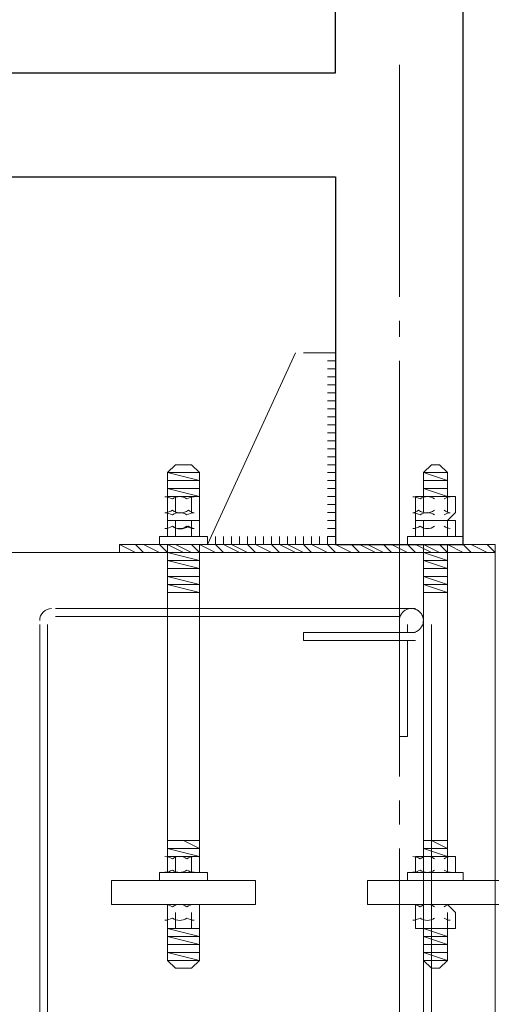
# Model space of a CAD drawing. Header units: millimetres. Extents: x 363306 to 7757304, y 1022887 to 1207196.
# Tile 95 of 256: x 793133 to 793507, y 1076332 to 1077114. Entities that reach past the tile are written whole.
import ezdxf

# ---------------------------------------------------------------- set-up
doc = ezdxf.new("R2010")
doc.units = ezdxf.units.MM
doc.layers.add('0 @ 100', color=7, linetype='Continuous')
doc.layers.add('ACO-текст', color=7, linetype='Continuous', lineweight=20)
doc.styles.add('PDF ISOCPEUR Italic', font='isocpeui.ttf')
doc.styles.add('ГОСТ 2.304', font='isocpeui.ttf')

msp = doc.modelspace()

# ---------------------------------------------------------------- linework, layer by layer
at = {"color": 5, "lineweight": 30, "elevation": 0}
for points in [[(793383.598, 1076989.438), (793383.598, 1076697.339), (793485.198, 1076697.339), (793485.198, 1086646.829), (791281.76, 1086646.829), (791281.76, 1076697.339), (791383.359, 1076697.339), (791383.359, 1076989.438)], [(791383.359, 1078488.029), (791383.359, 1077071.987), (793383.598, 1077071.987), (793383.598, 1078488.029)]]:
    msp.add_lwpolyline(points, close=True, dxfattribs=at)
at = {"color": 1, "lineweight": 20, "elevation": 0}
for points in [[(793434.398, 1077078.337), (793434.398, 1076894.188)], [(793434.398, 1076875.138), (793434.398, 1076862.438)], [(793434.398, 1076843.388), (793434.398, 1076513.19)], [(793434.398, 1076494.14), (793434.398, 1076475.09)], [(793434.398, 1076456.04), (793434.398, 1076125.842)]]:
    msp.add_lwpolyline(points, dxfattribs=at)
at = {"color": 7, "lineweight": 0, "elevation": 0}
for points in [[(793351.848, 1076849.738), (793281.999, 1076697.339), (793383.598, 1076697.339), (793383.598, 1076849.738), (793358.198, 1076849.738)], [(793383.598, 1076849.738), (793377.248, 1076849.738)], [(793383.598, 1076843.388), (793377.248, 1076843.388)], [(793383.598, 1076830.688), (793377.248, 1076830.688)], [(793383.598, 1076824.338), (793377.248, 1076824.338)], [(793383.598, 1076811.638), (793377.248, 1076811.638)], [(793383.598, 1076805.289), (793377.248, 1076805.289)], [(793383.598, 1076798.939), (793377.248, 1076798.939)], [(793383.598, 1076786.239), (793377.248, 1076786.239)], [(793383.598, 1076779.889), (793377.248, 1076779.889)], [(793383.598, 1076773.539), (793377.248, 1076773.539)], [(793383.598, 1076760.839), (793377.248, 1076760.839)], [(793275.649, 1076748.139), (793250.249, 1076748.139), (793275.649, 1076748.139), (793250.249, 1076754.489), (793275.649, 1076754.489), (793262.949, 1076754.489)], [(793383.598, 1076754.489), (793377.248, 1076754.489)], [(793472.498, 1076748.139), (793453.448, 1076748.139), (793472.498, 1076748.139), (793453.448, 1076754.489), (793472.498, 1076754.489), (793459.798, 1076754.489)], [(793275.649, 1076716.389), (793275.649, 1076722.739), (793275.649, 1076735.439), (793250.249, 1076735.439), (793275.649, 1076735.439), (793250.249, 1076741.789), (793275.649, 1076741.789), (793250.249, 1076741.789)], [(793383.598, 1076741.789), (793377.248, 1076741.789)], [(793453.448, 1076722.739), (793453.448, 1076735.439), (793472.498, 1076735.439), (793453.448, 1076741.789), (793472.498, 1076741.789), (793453.448, 1076741.789)], [(793250.249, 1076716.389), (793250.249, 1076722.739), (793250.249, 1076735.439)], [(793256.599, 1076735.439), (793256.599, 1076722.739)], [(793269.299, 1076735.439), (793269.299, 1076722.739)], [(793383.598, 1076735.439), (793377.248, 1076735.439)], [(793383.598, 1076729.089), (793377.248, 1076729.089)], [(793447.098, 1076716.389), (793447.098, 1076703.689), (793472.498, 1076703.689), (793472.498, 1076716.389), (793447.098, 1076716.389), (793447.098, 1076722.739), (793447.098, 1076735.439), (793472.498, 1076735.439), (793478.848, 1076735.439), (793478.848, 1076722.739), (793472.498, 1076716.389), (793478.848, 1076716.389), (793478.848, 1076703.689), (793472.498, 1076703.689), (793478.848, 1076703.689)], [(793472.498, 1076735.439), (793472.498, 1076722.739)], [(793256.599, 1076716.389), (793256.599, 1076703.689)], [(793269.299, 1076716.389), (793269.299, 1076703.689)], [(793383.598, 1076716.389), (793377.248, 1076716.389)], [(793453.448, 1076716.389), (793453.448, 1076703.689)], [(793383.598, 1076710.039), (793377.248, 1076710.039)], [(793275.649, 1076703.689), (793250.249, 1076703.689)], [(793288.349, 1076697.339), (793288.349, 1076703.689)], [(793294.699, 1076697.339), (793294.699, 1076703.689)], [(793301.049, 1076697.339), (793301.049, 1076703.689)], [(793313.749, 1076697.339), (793313.749, 1076703.689)], [(793320.099, 1076697.339), (793320.099, 1076703.689)], [(793332.799, 1076697.339), (793332.799, 1076703.689)], [(793339.148, 1076697.339), (793339.148, 1076703.689)], [(793345.498, 1076697.339), (793345.498, 1076703.689)], [(793358.198, 1076697.339), (793358.198, 1076703.689)], [(793364.548, 1076697.339), (793364.548, 1076703.689)], [(793370.898, 1076697.339), (793370.898, 1076703.689)], [(793377.248, 1076697.339), (793377.248, 1076703.689)], [(793472.498, 1076703.689), (793447.098, 1076703.689)], [(793275.649, 1076697.339), (793250.249, 1076697.339), (793275.649, 1076697.339), (793262.949, 1076697.339)], [(793275.649, 1076684.639), (793250.249, 1076690.989), (793275.649, 1076690.989), (793250.249, 1076690.989)], [(793472.498, 1076697.339), (793453.448, 1076697.339), (793472.498, 1076697.339), (793459.798, 1076697.339)], [(793472.498, 1076684.639), (793453.448, 1076690.989), (793472.498, 1076690.989), (793453.448, 1076690.989)], [(793275.649, 1076678.289), (793250.249, 1076678.289), (793275.649, 1076678.289), (793250.249, 1076684.639), (793275.649, 1076684.639), (793250.249, 1076684.639)], [(793472.498, 1076678.289), (793453.448, 1076678.289), (793472.498, 1076678.289), (793453.448, 1076684.639), (793472.498, 1076684.639), (793453.448, 1076684.639)], [(793275.649, 1076665.589), (793250.249, 1076671.939), (793275.649, 1076671.939), (793250.249, 1076671.939)], [(793472.498, 1076665.589), (793453.448, 1076671.939), (793472.498, 1076671.939), (793453.448, 1076671.939)], [(793275.649, 1076659.239), (793250.249, 1076665.589), (793275.649, 1076665.589), (793250.249, 1076665.589)], [(793472.498, 1076659.239), (793453.448, 1076665.589), (793472.498, 1076665.589), (793453.448, 1076665.589)], [(793161.349, 1076646.539), (793447.098, 1076646.539)], [(793161.349, 1076640.189), (793434.398, 1076640.189)], [(793148.65, 1075846.444), (793148.65, 1076633.839)], [(793154.999, 1075846.444), (793154.999, 1076633.839)], [(793447.098, 1076627.489), (793358.198, 1076627.489), (793358.198, 1076621.14), (793447.098, 1076621.14)], [(793434.398, 1076633.839), (793434.398, 1076627.489)], [(793440.748, 1076627.489), (793440.748, 1076633.839)], [(793459.798, 1076633.839), (793459.798, 1075846.444)], [(793440.748, 1076621.14), (793440.748, 1076544.94), (793434.398, 1076544.94), (793434.398, 1076621.14)], [(793453.448, 1076621.14), (793453.448, 1075846.444)], [(793275.649, 1076449.69), (793250.249, 1076456.04), (793275.649, 1076456.04), (793250.249, 1076456.04)], [(793275.649, 1076456.04), (793262.949, 1076462.39)], [(793453.448, 1076456.04), (793472.498, 1076456.04), (793453.448, 1076456.04), (793472.498, 1076449.69), (793472.498, 1076436.991), (793478.848, 1076436.991), (793478.848, 1076449.69), (793472.498, 1076449.69), (793447.098, 1076449.69), (793447.098, 1076436.991), (793472.498, 1076436.991)], [(793472.498, 1076456.04), (793459.798, 1076462.39)], [(793250.249, 1076449.69), (793256.599, 1076449.69), (793256.599, 1076436.991)], [(793269.299, 1076449.69), (793269.299, 1076436.991)], [(793459.798, 1076449.69), (793453.448, 1076449.69), (793453.448, 1076436.991)], [(793281.999, 1076411.591), (793243.899, 1076411.591), (793281.999, 1076411.591)], [(793485.198, 1076411.591), (793440.748, 1076411.591), (793485.198, 1076411.591)], [(793256.599, 1076405.241), (793256.599, 1076392.541)], [(793269.299, 1076405.241), (793269.299, 1076392.541)], [(793453.448, 1076405.241), (793453.448, 1076392.541)], [(793472.498, 1076405.241), (793472.498, 1076392.541)], [(793262.949, 1076392.541), (793275.649, 1076392.541), (793275.649, 1076367.141), (793250.249, 1076367.141), (793275.649, 1076367.141), (793250.249, 1076373.491), (793275.649, 1076373.491), (793250.249, 1076373.491)], [(793250.249, 1076367.141), (793275.649, 1076367.141), (793269.299, 1076360.791), (793256.599, 1076360.791), (793250.249, 1076367.141), (793250.249, 1076392.541), (793275.649, 1076386.191)], [(793275.649, 1076379.841), (793250.249, 1076379.841), (793275.649, 1076379.841), (793250.249, 1076386.191), (793275.649, 1076386.191), (793250.249, 1076386.191)], [(793459.798, 1076392.541), (793472.498, 1076392.541), (793472.498, 1076367.141), (793453.448, 1076367.141), (793472.498, 1076367.141), (793453.448, 1076373.491), (793472.498, 1076373.491), (793453.448, 1076373.491)], [(793453.448, 1076367.141), (793472.498, 1076367.141), (793466.148, 1076360.791), (793459.798, 1076360.791), (793453.448, 1076367.141), (793453.448, 1076392.541), (793472.498, 1076386.191)], [(793472.498, 1076379.841), (793453.448, 1076379.841), (793472.498, 1076379.841), (793453.448, 1076386.191), (793472.498, 1076386.191), (793453.448, 1076386.191)]]:
    msp.add_lwpolyline(points, dxfattribs=at)
for points in [[(793377.248, 1076837.038), (793383.598, 1076837.038)], [(793377.248, 1076817.988), (793383.598, 1076817.988)], [(793377.248, 1076792.589), (793383.598, 1076792.589)], [(793269.299, 1076760.839), (793256.599, 1076760.839), (793250.249, 1076754.489), (793275.649, 1076754.489)], [(793377.248, 1076767.189), (793383.598, 1076767.189)], [(793466.148, 1076760.839), (793459.798, 1076760.839), (793453.448, 1076754.489), (793472.498, 1076754.489)], [(793275.649, 1076754.489), (793250.249, 1076754.489), (793250.249, 1076735.439), (793275.649, 1076735.439)], [(793472.498, 1076754.489), (793453.448, 1076754.489), (793453.448, 1076735.439), (793472.498, 1076735.439)], [(793377.248, 1076748.139), (793383.598, 1076748.139)], [(793377.248, 1076722.739), (793383.598, 1076722.739)], [(793250.249, 1076703.689), (793275.649, 1076703.689), (793275.649, 1076716.389), (793250.249, 1076716.389)], [(793281.999, 1076703.689), (793243.899, 1076703.689), (793243.899, 1076697.339), (793281.999, 1076697.339)], [(793307.399, 1076703.689), (793307.399, 1076697.339)], [(793326.449, 1076703.689), (793326.449, 1076697.339)], [(793351.848, 1076703.689), (793351.848, 1076697.339)], [(793377.248, 1076703.689), (793377.248, 1076697.339), (793383.598, 1076697.339), (793383.598, 1076703.689)], [(793485.198, 1076703.689), (793440.748, 1076703.689), (793440.748, 1076697.339), (793485.198, 1076697.339)], [(793110.55, 1076690.989), (793510.598, 1076690.989), (793510.598, 1075789.294), (793110.55, 1075789.294)], [(793212.149, 1076697.339), (793510.598, 1076697.339), (793510.598, 1076690.989), (793212.149, 1076690.989)], [(793275.649, 1076659.239), (793250.249, 1076659.239), (793250.249, 1076697.339), (793275.649, 1076697.339)], [(793472.498, 1076659.239), (793453.448, 1076659.239), (793453.448, 1076697.339), (793472.498, 1076697.339)], [(793275.649, 1076659.239), (793250.249, 1076659.239), (793250.249, 1076462.39), (793275.649, 1076462.39)], [(793472.498, 1076659.239), (793453.448, 1076659.239), (793453.448, 1076462.39), (793472.498, 1076462.39)], [(793275.649, 1076449.69), (793250.249, 1076449.69), (793250.249, 1076462.39), (793275.649, 1076462.39)], [(793472.498, 1076449.69), (793453.448, 1076449.69), (793453.448, 1076462.39), (793472.498, 1076462.39)], [(793250.249, 1076436.991), (793275.649, 1076436.991), (793275.649, 1076449.69), (793250.249, 1076449.69)], [(793281.999, 1076436.991), (793243.899, 1076436.991), (793243.899, 1076430.641), (793281.999, 1076430.641)], [(793485.198, 1076436.991), (793440.748, 1076436.991), (793440.748, 1076430.641), (793485.198, 1076430.641)], [(793320.099, 1076430.641), (793205.799, 1076430.641), (793205.799, 1076411.591), (793320.099, 1076411.591)], [(793516.948, 1076430.641), (793408.998, 1076430.641), (793408.998, 1076411.591), (793516.948, 1076411.591)], [(793250.249, 1076392.541), (793275.649, 1076392.541), (793275.649, 1076405.241), (793275.649, 1076411.591), (793250.249, 1076411.591), (793250.249, 1076405.241)], [(793478.848, 1076392.541), (793478.848, 1076405.241), (793472.498, 1076411.591), (793447.098, 1076411.591), (793447.098, 1076405.241), (793447.098, 1076392.541), (793472.498, 1076392.541)], [(793275.649, 1076392.541), (793250.249, 1076392.541), (793250.249, 1076367.141), (793275.649, 1076367.141)], [(793472.498, 1076392.541), (793453.448, 1076392.541), (793453.448, 1076367.141), (793472.498, 1076367.141)]]:
    msp.add_lwpolyline(points, close=True, dxfattribs=at)
for points in [[(793248.106, 1076735.383, -0.1324965), (793254.109, 1076733.572, -0.3296388), (793265.439, 1076733.572, -0.1324965), (793271.441, 1076735.383)], [(793444.955, 1076735.383, -0.1324965), (793450.958, 1076733.572, -0.3296388), (793462.288, 1076733.572)], [(793462.288, 1076724.606, -0.3296388), (793449.588, 1076724.606, -0.1324965), (793444.955, 1076722.683, -0.1324965), (793450.958, 1076720.872, -0.3296388), (793462.288, 1076720.872)], [(793470.008, 1076720.872, -0.1324965), (793474.64, 1076722.683, -0.1324965), (793470.008, 1076724.606)], [(793254.109, 1076711.906, 0.3296388), (793266.809, 1076711.906, 0.1324965), (793271.441, 1076710.095, -0.1324965), (793265.439, 1076711.906, -0.3296388), (793254.109, 1076711.906, -0.1324965), (793248.106, 1076710.095, 0.1324965), (793254.109, 1076711.906)], [(793450.958, 1076711.906, 0.3296388), (793462.288, 1076711.906, -0.3296388), (793450.958, 1076711.906, -0.1324965), (793444.955, 1076710.095, 0.1324965), (793450.958, 1076711.906)], [(793248.106, 1076449.635, -0.1324965), (793254.109, 1076447.824, -0.3296388), (793265.439, 1076447.824, -0.1324965), (793271.441, 1076449.635)], [(793444.955, 1076449.635, -0.1324965), (793450.958, 1076447.824, -0.3296388), (793462.288, 1076447.824)], [(793271.441, 1076437.046, -0.1324965), (793265.439, 1076438.857, -0.3296388), (793254.109, 1076438.857, -0.1324965), (793248.106, 1076437.046)], [(793462.288, 1076438.857, -0.3296388), (793450.958, 1076438.857, -0.1324965), (793444.955, 1076437.046)], [(793248.106, 1076411.535, -0.1324965), (793254.109, 1076409.724, -0.3296388), (793265.439, 1076409.724, -0.1324965), (793271.441, 1076411.535)], [(793444.955, 1076411.535, -0.1324965), (793450.958, 1076409.724, -0.3296388), (793462.288, 1076409.724)], [(793271.441, 1076398.947, -0.1324965), (793265.439, 1076400.757, -0.3296388), (793254.109, 1076400.757, -0.1324965), (793248.106, 1076398.947)], [(793462.288, 1076400.757, -0.3296388), (793450.958, 1076400.757, -0.1324965), (793444.955, 1076398.947)]]:
    msp.add_lwpolyline(points, format="xyb", dxfattribs=at)
for points in [[(793248.106, 1076722.683, -0.1324965), (793254.109, 1076720.872, -0.3296388), (793265.439, 1076720.872, -0.1324965), (793271.441, 1076722.683, -0.1324965), (793266.809, 1076724.606, -0.3296388), (793254.109, 1076724.606, -0.1324965)], [(793474.64, 1076710.095, -0.1324965), (793470.008, 1076711.906, 0.1324965)]]:
    msp.add_lwpolyline(points, format="xyb", close=True, dxfattribs=at)
at = {"color": 252, "lineweight": 0, "true_color": 0x989898, "elevation": 0}
for points in [[(793224.849, 1076690.989), (793212.149, 1076697.339)], [(793231.199, 1076690.989), (793224.849, 1076697.339)], [(793243.899, 1076690.989), (793231.199, 1076697.339)], [(793250.249, 1076690.989), (793243.899, 1076697.339)], [(793262.949, 1076690.989), (793250.249, 1076697.339)], [(793269.299, 1076690.989), (793256.599, 1076697.339)], [(793275.649, 1076690.989), (793269.299, 1076697.339)], [(793288.349, 1076690.989), (793275.649, 1076697.339)], [(793294.699, 1076690.989), (793288.349, 1076697.339)], [(793307.399, 1076690.989), (793294.699, 1076697.339)], [(793313.749, 1076690.989), (793301.049, 1076697.339)], [(793320.099, 1076690.989), (793313.749, 1076697.339)], [(793332.799, 1076690.989), (793320.099, 1076697.339)], [(793339.148, 1076690.989), (793332.799, 1076697.339)], [(793351.848, 1076690.989), (793339.148, 1076697.339)], [(793358.198, 1076690.989), (793345.498, 1076697.339)], [(793364.548, 1076690.989), (793358.198, 1076697.339)], [(793377.248, 1076690.989), (793364.548, 1076697.339)], [(793383.598, 1076690.989), (793377.248, 1076697.339)], [(793396.298, 1076690.989), (793383.598, 1076697.339)], [(793402.648, 1076690.989), (793396.298, 1076697.339)], [(793415.348, 1076690.989), (793402.648, 1076697.339)], [(793421.698, 1076690.989), (793408.998, 1076697.339)], [(793428.048, 1076690.989), (793421.698, 1076697.339)], [(793440.748, 1076690.989), (793428.048, 1076697.339)], [(793447.098, 1076690.989), (793440.748, 1076697.339)], [(793459.798, 1076690.989), (793447.098, 1076697.339)], [(793466.148, 1076690.989), (793453.448, 1076697.339)], [(793472.498, 1076690.989), (793466.148, 1076697.339)], [(793485.198, 1076690.989), (793472.498, 1076697.339)], [(793491.548, 1076690.989), (793485.198, 1076697.339)], [(793504.248, 1076690.989), (793491.548, 1076697.339)], [(793510.598, 1076690.989), (793504.248, 1076697.339)]]:
    msp.add_lwpolyline(points, dxfattribs=at)
at = {"color": 7, "lineweight": 0}
for centre, radius, start, end in [((793475.681, 1076725.891, 0), 9.549, 96.255311, 126.445416), ((793158.173, 1076637.016, 0), 9.523, 89.99091, 180.00909), ((793443.921, 1076637.016, 0), 9.523, 269.99091, 180.00909), ((793443.924, 1076637.016, 0), 9.523, 359.99091, 90.00909), ((793475.681, 1076440.142, 0), 9.549, 96.255311, 126.445416), ((793475.681, 1076446.539, 0), 9.549, 233.554584, 263.744689), ((793475.681, 1076402.043, 0), 9.549, 96.255311, 126.445416), ((793475.681, 1076408.439, 0), 9.549, 233.554585, 263.744689)]:
    msp.add_arc(centre, radius, start, end, dxfattribs=at)

# ---------------------------------------------------------------- texts
at = {"layer": '0 @ 100', "color": 7, "insert": (761996.908, 1075986.433), "char_height": 318.940213, "width": 19697.5359, "attachment_point": 4, "style": 'ГОСТ 2.304'}
msp.add_mtext('\\pi5457.36288;{\\fISOCPEUR|b1|i1|c204|p34;Характеристика участка строительства:\\P\\pi0;\\P}Расчетная зимняя температура воздух 15 °С.\\PСкоростной напор ветра   - 38кг/м2.\\PВес снегового покрова    - 50кг/м2.\\PКлассификация зданий по функциональной пожарной опасности - Ф 4.1 \\PКоэффициент надежности по назначению - 0.95\\P\\P^IПроектом разработано подъёмник для мало мобильных граждан населения грузоподъемностью 250 кг. скоростью 0,25 см/с. Двери шахт подъёмника противопожарные с пределом огнестойкости El 30. Подъёмники оборудованы кабинами габаритами 1500х1500 мм, ширина дверей кабины обеспечивает проезд инвалидной коляски. Для экстренных случаев подъёмник оснащен дополнительным аккумулятором и механическим спуском для безопасного спуска пассажира в нулевую отметку. Так же в дверях подъёмника установлены замки датчики которые открываются с ключевыми картами, чтобы открыть двери подъёмника.\\P^IС внешней и внутренней стороны наружных стен предусмотрено обшивка из аквапанелей толщиной 12,5мм с утеплением из минераловатной ваты на кварцевой основе, А =0,040 Вт/мС, толщиной 100мм. (по теплотехническому расчету). Наружная отделка из органическое стекло.\\P^IПодрядчик обязан предоставить заказчику сертификаты соответствия и пожарной безопасности на фасадную систему и все применяемые в данной системе материалы и изделия.\\PКонструкции, изделия и материалы применены по действующим стандартам, ТУ, сертификатам. На путях эвакуации используются отделочные материалы, соответствующие требованиям п. 5.25 ШНК 2.01.02-04.\\PОтделка стен с внутренней стороны окраска водоэмульсионными красками светлых тонов. Во внутренней и наружной отделке использованы современные отделочные материалы используемые на территории Республики Узбекистан.\\P^IКрыша - скатная из металлических профилированных листов с полимерными покрытиями с обеих сторон толщ.0,55мм по металлическим конструкциям.\\P^IПо периметру наружных стен устраивается бетонная отмостка. Бетон кл.В 7,5 шириной 1000 мм, толщиной 50 мм по гравийному основанию толщиной 100 мм -150 мм.\\P^IВсе строительно-монтажные работы вести согласно указаний соответствующих строительных норм и проекта производства работ (П.П.Р.) на основании ШНК 3.01.01 - 03 и КМК 3.01.02 - 00.', dxfattribs=at)
at = {"layer": 'ACO-текст', "insert": (672490.308, 1084593.003), "char_height": 300, "width": 19682.58846, "attachment_point": 1, "style": 'PDF ISOCPEUR Italic'}
msp.add_mtext('\\pi-600,l900,t900;{\\H1.1429x;\\C0;Примечание:}\\P1.^IОбщие указания и грунтовые условия смотри на листе КP-7. \\P2.^IСоединения пересечений стержней арматуры выполнять вязаными стальной  отожженной проволокой d=0.8-1.0мм.\\P3.^IСтыки арматуры должны иметь длину перепуска  L=600мм для d=16А400, L=800мм для d=20А400, L=900мм для d=22А400 \\P4.^IСтыки стержней внахлестку должны располагаться вразбежку. При этом площадь сечения рабочих стержней, стыкуемых в одном месте, должна быть не более 50% общей плошади сечения арматуры. \\P5.^IУказания по выполнению арматурных, опалубочных, бетонных работ, допуски при установке арматуры и опалубки, устройству рабочих швов, уходу за бетоном см. КМК 3.03.01-98.', dxfattribs=at)

doc.saveas('drawing.dxf')
